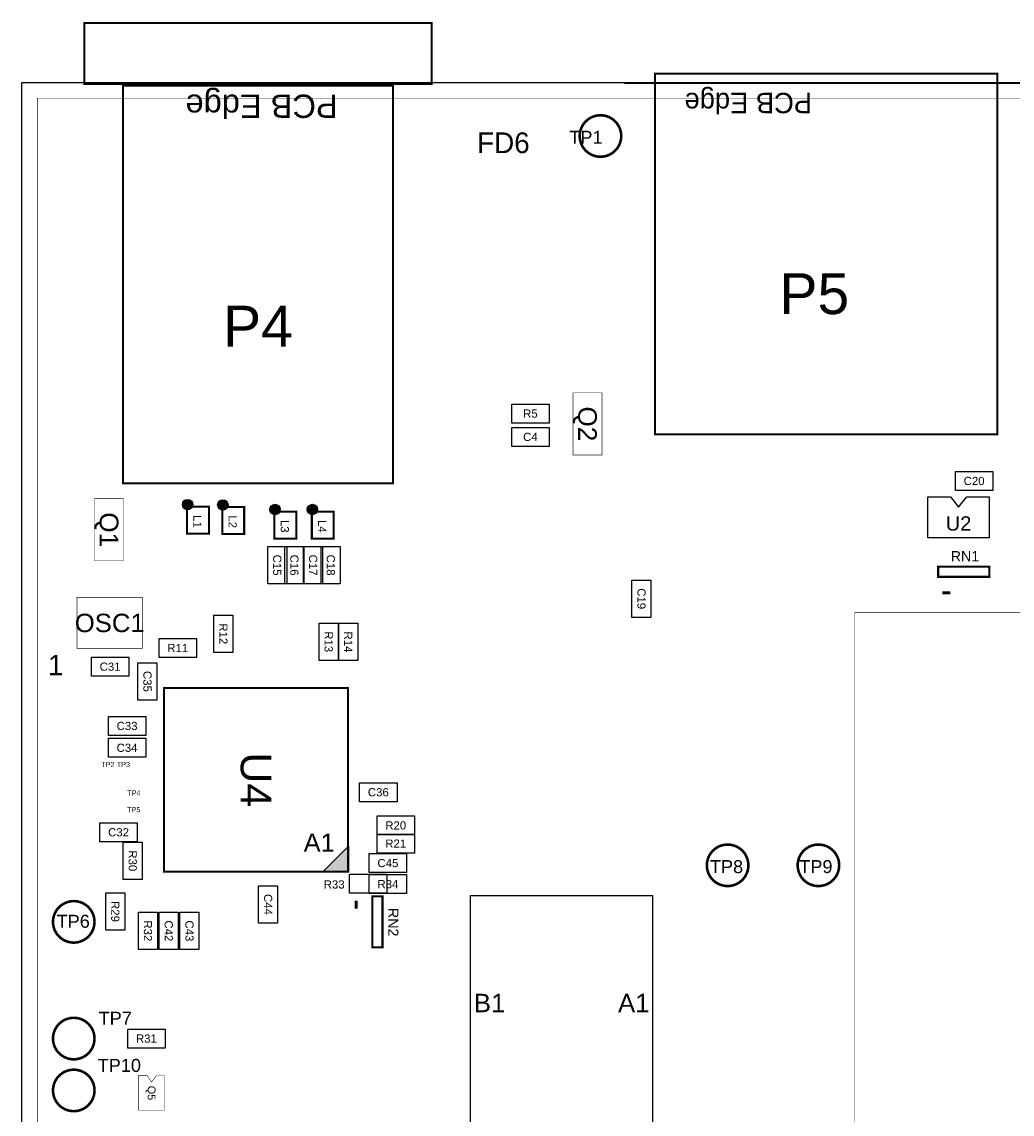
# Model space of a CAD drawing. Extents: x -37 to 194, y -5 to 175.
# Tile 4 of 7: x 0 to 48, y 119 to 173. Entities that reach past the tile are written whole.
import ezdxf
from ezdxf.enums import TextEntityAlignment as Align

# ---------------------------------------------------------------- set-up
doc = ezdxf.new("R2010")
doc.units = 0
doc.header["$MEASUREMENT"] = 0
for name, color, linetype in [('ASSEMBLY_OUTLINES_TOP', 102, 'CONTINUOUS'), ('ASSEMBLY_REF_DES_TOP', 102, 'CONTINUOUS'), ('OUTLINES', 251, 'CONTINUOUS')]:
    doc.layers.add(name, color=color, linetype=linetype)
doc.styles.add('ARIAL', font='ARIAL.TTF')
doc.styles.add('VERIBEST_GERBER_0', font='txt')

msp = doc.modelspace()

# ---------------------------------------------------------------- hatches: boundary and pattern name
at = {"layer": 'ASSEMBLY_OUTLINES_TOP'}
h = msp.add_hatch(color=256, dxfattribs=at)
edge = h.paths.add_edge_path()
edge.add_arc((8.110678, 149.334868), 0.254, 0, 360)
h = msp.add_hatch(color=256, dxfattribs=at)
edge = h.paths.add_edge_path()
edge.add_arc((9.838112, 149.322116), 0.254, 0, 360)
h = msp.add_hatch(color=256, dxfattribs=at)
edge = h.paths.add_edge_path()
edge.add_arc((12.391164, 149.09803), 0.254, 0, 360)
h = msp.add_hatch(color=256, dxfattribs=at)
edge = h.paths.add_edge_path()
edge.add_arc((14.221164, 149.09803), 0.254, 0, 360)
msp.add_hatch(color=256, dxfattribs=at).paths.add_polyline_path([(15.982792, 131.337663), (14.712792, 131.337663), (15.982792, 132.607663)], flags=0)

# ---------------------------------------------------------------- linework, layer by layer
for points, const_width in [([(3.057, 169.926774), (3.057, 172.926774), (20.057, 172.926774), (20.057, 169.926774)], 0.1), ([(30.988, 152.78), (30.988, 170.434), (47.752, 170.434), (47.752, 152.78)], 0.1), ([(4.953, 150.376774), (4.953, 169.876774), (18.161, 169.876774), (18.161, 150.376774)], 0.102), ([(0.762, 0.762), (0.762, 169.238), (188.238, 169.238), (188.238, 0.762)], 0.0254), ([(26.9748, 151.765), (26.9748, 154.813), (28.3972, 154.813), (28.3972, 151.765)], 0.0254), ([(3.556, 146.5834), (3.556, 149.6314), (4.9784, 149.6314), (4.9784, 146.5834)], 0.0254), ([(8.083678, 147.912868), (8.083678, 149.232868), (9.153678, 149.232868), (9.153678, 147.912868)], 0.1), ([(9.811112, 147.900116), (9.811112, 149.220116), (10.881112, 149.220116), (10.881112, 147.900116)], 0.1), ([(12.364164, 147.67603), (12.364164, 148.99603), (13.434164, 148.99603), (13.434164, 147.67603)], 0.1), ([(14.194164, 147.67603), (14.194164, 148.99603), (15.264164, 148.99603), (15.264164, 147.67603)], 0.1), ([(44.851066, 145.800064), (44.851066, 146.30019), (47.351188, 146.30019), (47.351188, 145.800064)], 0.1016), ([(2.701759, 142.2925), (2.701759, 144.7925), (5.901759, 144.7925), (5.901759, 142.2925)], 0.03), ([(40.754, 67.564), (40.754, 144.040872), (106.786, 144.040872), (106.786, 67.564)], 0.0254), ([(6.960792, 131.359663), (6.960792, 140.359663), (15.960792, 140.359663), (15.960792, 131.359663)], 0.1), ([(17.151392, 127.651371), (17.151392, 130.151493), (17.651518, 130.151493), (17.651518, 127.651371)], 0.1016), ([(5.720588, 121.392188), (6.1214, 121.3866), (6.35, 121.0564), (6.5786, 121.3612), (6.985, 121.3612), (6.985, 119.6848), (5.715, 119.6848)], 0.0254)]:
    msp.add_lwpolyline(points, close=True, dxfattribs=dict(at, const_width=const_width))
for points, const_width in [([(18.161, 169.856774), (4.953, 169.856774)], 0.102), ([(49.497, 169.989), (29.497, 169.989)], 0.1), ([(45.061, 145.01), (45.451, 145.01)], 0.15), ([(16.361328, 129.941559), (16.361328, 129.551559)], 0.15)]:
    msp.add_lwpolyline(points, dxfattribs=dict(at, const_width=const_width))
at = {"layer": 'ASSEMBLY_OUTLINES_TOP', "const_width": 0.127}
for points in [[(27.305, 167.386, -1), (29.337, 167.386, -1)], [(33.528, 131.6736, -1), (35.56, 131.6736, -1)], [(37.973, 131.6736, -1), (40.005, 131.6736, -1)], [(1.524, 128.905, -1), (3.556, 128.905, -1)], [(1.524, 123.19, -1), (3.556, 123.19, -1)], [(1.524, 120.65, -1), (3.556, 120.65, -1)]]:
    msp.add_lwpolyline(points, format="xyb", close=True, dxfattribs=at)
at = {"layer": 'ASSEMBLY_OUTLINES_TOP'}
for points in [[(23.977, 153.332), (23.977, 154.262), (25.807, 154.262), (25.807, 153.332)], [(23.977, 152.189), (23.977, 153.119), (25.807, 153.119), (25.807, 152.189)], [(45.694, 150.03), (45.694, 150.96), (47.524, 150.96), (47.524, 150.03)], [(44.347, 149.717), (45.447, 149.717), (45.847, 149.217), (46.247, 149.717), (47.347, 149.717), (47.347, 147.717), (44.347, 147.717)], [(12.03512, 145.459226), (12.03512, 147.289226), (12.96512, 147.289226), (12.96512, 145.459226)], [(12.87332, 145.459226), (12.87332, 147.289226), (13.80332, 147.289226), (13.80332, 145.459226)], [(13.79088, 145.459226), (13.79088, 147.289226), (14.72088, 147.289226), (14.72088, 145.459226)], [(14.65448, 145.459226), (14.65448, 147.289226), (15.58448, 147.289226), (15.58448, 145.459226)], [(29.8626, 143.8142), (29.8626, 145.6442), (30.7926, 145.6442), (30.7926, 143.8142)], [(9.399322, 142.097337), (9.399322, 143.927337), (10.329322, 143.927337), (10.329322, 142.097337)], [(14.551792, 141.708535), (14.551792, 143.538535), (15.481792, 143.538535), (15.481792, 141.708535)], [(15.510598, 141.695629), (15.510598, 143.525629), (16.440598, 143.525629), (16.440598, 141.695629)], [(6.714941, 141.851083), (6.714941, 142.781083), (8.544941, 142.781083), (8.544941, 141.851083)], [(3.403, 140.9368), (3.403, 141.8668), (5.233, 141.8668), (5.233, 140.9368)], [(5.681917, 139.765659), (5.681917, 141.595659), (6.611917, 141.595659), (6.611917, 139.765659)], [(4.234272, 138.034099), (4.234272, 138.964099), (6.064272, 138.964099), (6.064272, 138.034099)], [(4.234272, 136.964619), (4.234272, 137.894619), (6.064272, 137.894619), (6.064272, 136.964619)], [(16.532836, 134.785579), (16.532836, 135.715579), (18.362836, 135.715579), (18.362836, 134.785579)], [(3.817539, 132.825888), (3.817539, 133.755888), (5.647539, 133.755888), (5.647539, 132.825888)], [(17.383708, 133.160579), (17.383708, 134.090579), (19.213708, 134.090579), (19.213708, 133.160579)], [(17.383708, 132.271579), (17.383708, 133.201579), (19.213708, 133.201579), (19.213708, 132.271579)], [(4.960597, 130.979061), (4.960597, 132.809061), (5.890597, 132.809061), (5.890597, 130.979061)], [(15.982792, 131.337663), (14.712792, 131.337663), (15.982792, 132.607663)], [(17.002708, 131.318339), (17.002708, 132.248339), (18.832708, 132.248339), (18.832708, 131.318339)], [(16.030032, 130.302339), (16.030032, 131.232339), (17.860032, 131.232339), (17.860032, 130.302339)], [(17.002708, 130.287099), (17.002708, 131.217099), (18.832708, 131.217099), (18.832708, 130.287099)], [(11.587512, 128.841775), (11.587512, 130.671775), (12.517512, 130.671775), (12.517512, 128.841775)], [(4.107, 128.498), (4.107, 130.328), (5.037, 130.328), (5.037, 128.498)], [(21.964476, 35.9164), (21.964476, 130.1996), (30.864476, 130.1996), (30.864476, 35.9164)], [(5.707083, 127.548259), (5.707083, 129.378259), (6.637083, 129.378259), (6.637083, 127.548259)], [(6.723083, 127.548259), (6.723083, 129.378259), (7.653083, 129.378259), (7.653083, 127.548259)], [(7.739083, 127.548259), (7.739083, 129.378259), (8.669083, 129.378259), (8.669083, 127.548259)], [(5.181, 122.725), (5.181, 123.655), (7.011, 123.655), (7.011, 122.725)]]:
    msp.add_lwpolyline(points, close=True, dxfattribs=at)
for centre, radius in [((28.321, 167.386), 1.016), ((8.110678, 149.334868), 0.254), ((9.838112, 149.322116), 0.254), ((12.391164, 149.09803), 0.254), ((14.221164, 149.09803), 0.254), ((34.544, 131.6736), 1.016), ((38.989, 131.6736), 1.016), ((2.54, 128.905), 1.016), ((2.54, 123.19), 1.016), ((2.54, 120.65), 1.016)]:
    msp.add_circle(centre, radius, dxfattribs=at)
at = {"layer": 'OUTLINES'}
msp.add_lwpolyline([(0, 0), (0, 169.999914), (189, 169.999914), (189, 0)], close=True, dxfattribs=at)

# ---------------------------------------------------------------- texts
at = {"layer": 'ASSEMBLY_OUTLINES_TOP', "style": 'ARIAL'}
msp.add_text('PCB Edge', height=1.143, rotation=180, dxfattribs=at).set_placement((15.462273, 168.273855), align=Align.TOP_LEFT)
at = {"layer": 'ASSEMBLY_OUTLINES_TOP', "style": 'VERIBEST_GERBER_0'}
msp.add_text('PCB Edge', height=1, rotation=180, dxfattribs=at).set_placement((35.555286, 169.002746), align=Align.MIDDLE_CENTER)
at = {"layer": 'ASSEMBLY_OUTLINES_TOP'}
for s, height, style, p in [('1', 1, 'VERIBEST_GERBER_0', (1.651724, 141.47948)), ('A1', 0.89, 'ARIAL', (14.553388, 132.784938)), ('B1', 0.9, 'ARIAL', (22.895421, 124.931055)), ('A1', 0.9, 'ARIAL', (29.950552, 124.931055))]:
    msp.add_text(s, height=height, dxfattribs=dict(at, style=style)).set_placement(p, align=Align.MIDDLE_CENTER)
at = {"layer": 'ASSEMBLY_REF_DES_TOP'}
for s, height, style, p in [('FD6', 1.016, 'VERIBEST_GERBER_0', (23.5712, 167.0558)), ('P5', 2, 'ARIAL', (38.788936, 159.667)), ('P4', 2, 'ARIAL', (11.557, 158.076774)), ('R5', 0.4, 'ARIAL', (24.892, 153.797)), ('C4', 0.4, 'ARIAL', (24.892, 152.654)), ('C20', 0.4, 'ARIAL', (46.609, 150.495)), ('U2', 0.7, 'ARIAL', (45.847, 148.413547)), ('RN1', 0.5, 'ARIAL', (46.161, 146.811774)), ('OSC1', 0.9, 'ARIAL', (4.301759, 143.5425)), ('R11', 0.4, 'ARIAL', (7.629941, 142.316083)), ('C31', 0.4, 'ARIAL', (4.318, 141.4018)), ('C33', 0.4, 'ARIAL', (5.149272, 138.499099)), ('C34', 0.4, 'ARIAL', (5.149272, 137.429619)), ('TP2', 0.254, 'VERIBEST_GERBER_0', (4.209472, 136.609339)), ('TP3', 0.254, 'VERIBEST_GERBER_0', (4.971472, 136.609339)), ('TP4', 0.254, 'VERIBEST_GERBER_0', (5.479472, 135.212339)), ('C36', 0.4, 'ARIAL', (17.447836, 135.250579)), ('TP5', 0.254, 'VERIBEST_GERBER_0', (5.479472, 134.399539)), ('R20', 0.4, 'ARIAL', (18.298708, 133.625579)), ('C32', 0.4, 'ARIAL', (4.732539, 133.290888)), ('R21', 0.4, 'ARIAL', (18.298708, 132.736579)), ('C45', 0.4, 'ARIAL', (17.917708, 131.783339)), ('R33', 0.4, 'ARIAL', (15.287124, 130.736637)), ('R34', 0.4, 'ARIAL', (17.917708, 130.752099)), ('R31', 0.4, 'ARIAL', (6.096, 123.19))]:
    msp.add_text(s, height=height, dxfattribs=dict(at, style=style)).set_placement(p, align=Align.MIDDLE_CENTER)
at = {"layer": 'ASSEMBLY_REF_DES_TOP', "style": 'ARIAL'}
for s, p in [('TP1', (26.797, 167.64)), ('TP8', (33.676279, 131.9276)), ('TP9', (38.052197, 131.9276)), ('TP6', (1.699946, 129.249689)), ('TP7', (3.756213, 124.503242)), ('TP10', (3.710159, 122.193512))]:
    msp.add_text(s, height=0.635, dxfattribs=at).set_placement(p, align=Align.TOP_LEFT)
for s, height, p in [('Q2', 0.9144, (27.686, 153.289)), ('Q1', 0.9144, (4.2672, 148.1074)), ('L1', 0.4, (8.59018, 148.513927)), ('L2', 0.4, (10.317614, 148.501175)), ('L3', 0.4, (12.870666, 148.277089)), ('L4', 0.4, (14.700666, 148.277089)), ('C15', 0.4, (12.50012, 146.374226)), ('C16', 0.4, (13.33832, 146.374226)), ('C17', 0.4, (14.25588, 146.374226)), ('C18', 0.4, (15.11948, 146.374226)), ('C19', 0.4, (30.3276, 144.7292)), ('R12', 0.4, (9.864322, 143.012337)), ('R13', 0.4, (15.016792, 142.623535)), ('R14', 0.4, (15.975598, 142.610629)), ('C35', 0.4, (6.146917, 140.680659)), ('U4', 1.5, (11.460792, 135.859663)), ('R30', 0.4, (5.425597, 131.894061)), ('C44', 0.4, (12.052512, 129.756775)), ('R29', 0.4, (4.572, 129.413)), ('RN2', 0.5, (18.181219, 128.887613)), ('C42', 0.4, (7.188083, 128.463259)), ('C43', 0.4, (8.204083, 128.463259)), ('R32', 0.4, (6.172083, 128.463259)), ('Q5', 0.381, (6.35, 120.523))]:
    msp.add_text(s, height=height, rotation=270, dxfattribs=at).set_placement(p, align=Align.MIDDLE_CENTER)

doc.saveas('drawing.dxf')
